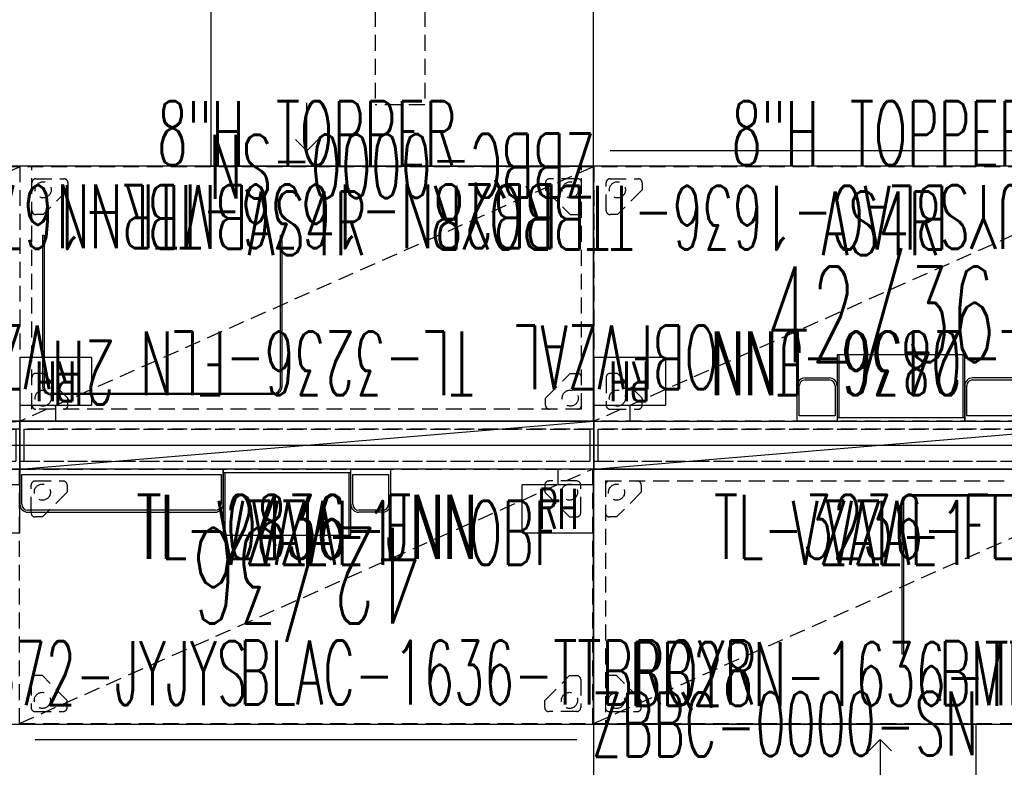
# Model space of a CAD drawing. Header units: inches. Extents: x 11 to 683, y -98 to 54.
# Tile 3 of 256: x 64 to 125, y -42 to 5. Entities that reach past the tile are written whole.
import ezdxf
from ezdxf.enums import TextEntityAlignment as Align

# ---------------------------------------------------------------- set-up
doc = ezdxf.new("R2010")
doc.units = ezdxf.units.IN
doc.header["$MEASUREMENT"] = 0
doc.header["$PDMODE"] = 1
doc.header["$PDSIZE"] = 1
doc.linetypes.add('DASHED', pattern=[0.8, 0.5, -0.3])
doc.linetypes.add('DASHEDX2', pattern=[1.5, 1, -0.5])
for name, color, linetype in [('A-FURN-HAWORTH-ATT', 7, 'Continuous'), ('A-FURN-P-COMP', 86, 'Continuous'), ('A-FURN-P-FILE-TEXT', 20, 'Continuous'), ('A-FURN-P-FREE', 3, 'Continuous'), ('A-FURN-P-FREE-STORAGE', 6, 'Continuous'), ('A-FURN-P-FREE-STORAGE-TEXT1', 6, 'Continuous'), ('A-FURN-P-FREE-STORAGE-TEXT4', 6, 'Continuous'), ('A-FURN-P-FREE-TEXT', 3, 'Continuous'), ('A-FURN-P-PATTERNS-WORKSURFACE', 1, 'Continuous'), ('A-FURN-P-PATTERNS-WORKSURFACE-TEXT2', 1, 'Continuous'), ('A-FURN-P-PNLS', 5, 'Continuous'), ('A-FURN-P-PNLS-ACCESS', 4, 'Continuous'), ('A-FURN-P-PNLS-CON', 104, 'Continuous'), ('A-FURN-P-PNLS-CON-TEXT2', 104, 'Continuous'), ('A-FURN-P-PNLS-TEXT2', 5, 'Continuous'), ('A-FURN-P-PNLS-TEXT3', 4, 'Continuous'), ('A-FURN-P-PNLS-TEXT4', 4, 'Continuous'), ('A-FURN-P-PNLS-TOPPER', 3, 'Continuous'), ('A-FURN-P-TEXT_UTEXT', 7, 'Continuous'), ('A-FURN-P-WKSF-SUPPORT', 1, 'Continuous'), ('A-FURN-P-WKSF-SUPPORT-TEXT', 202, 'Continuous'), ('A-FURN-P-WKSF-SUPPORT-TEXT2', 202, 'Continuous'), ('PSATTR', 7, 'Continuous')]:
    doc.layers.add(name, color=color, linetype=linetype)
doc.styles.add('0', font='TXT.SHX')
doc.styles.add('CAD_FNT', font='TXT.SHX', dxfattribs={"height": 1})
doc.styles.add('PMSymText', font='txt.shx', dxfattribs={"width": 0.65})
doc.styles.get("Standard").update_dxf_attribs({"font": 'simplex.shx'})

# ---------------------------------------------------------------- blocks, each defined once
blk = doc.blocks.new('VZFF1-XX36-BB-2D')
at = {"layer": 'A-FURN-P-PNLS'}
for p, q in [((0, 0), (0, 3)), ((0, 3), (36, 3)), ((36, 0), (36, 3)), ((0, 0), (36, 0))]:
    blk.add_line(p, q, dxfattribs=at)
for p in [(0, 3), (36, 3), (0, 0), (36, 0)]:
    blk.add_point(p, dxfattribs=at)
at = {"layer": 'A-FURN-P-PNLS-ACCESS'}
for p, q in [((4.496, 7), (-0.004, 7)), ((-0.004, 7), (-0.004, 4)), ((4.496, 7), (4.496, 4)), ((-0.004, 4), (4.496, 4)), ((2.246, 4), (2.246, 3)), ((33.754, -1), (33.754, 0)), ((31.504, -4), (31.504, -1)), ((36.004, -1), (31.504, -1)), ((36.004, -4), (36.004, -1)), ((31.504, -4), (36.004, -4))]:
    blk.add_line(p, q, dxfattribs=at)
at = {"layer": 'A-FURN-P-PNLS-TEXT2', "style": 'CAD_FNT', "width": 0.55, "flags": 8}
blk.add_attdef('ITEXT2', text='', height=6, dxfattribs=at).set_placement((18, 9.699), align=Align.MIDDLE_CENTER)
at = {"layer": 'A-FURN-P-PNLS-TEXT3', "style": 'CAD_FNT', "width": 0.55, "flags": 8}
blk.add_attdef('ITEXT3', text='', height=2.5, dxfattribs=at).set_placement((33.754, -2.5), align=Align.MIDDLE_CENTER)
at = {"layer": 'A-FURN-P-PNLS-TEXT4', "style": 'CAD_FNT', "width": 0.55, "flags": 8}
blk.add_attdef('ITEXT4', text='', height=2.5, rotation=180, dxfattribs=at).set_placement((2.246, 5.5), align=Align.MIDDLE_CENTER)
at = {"layer": 'A-FURN-P-TEXT_UTEXT', "style": 'PMSymText', "width": 0.65, "flags": 8}
for tag, p in [('PSUT1', (17.702, -10)), ('PSUT3', (17.702, -22))]:
    blk.add_attdef(tag, text='', height=4, dxfattribs=at).set_placement(p, align=Align.CENTER)
at = {"layer": 'A-FURN-P-TEXT_UTEXT', "style": 'PMSymText', "width": 0.65}
blk.add_attdef('PSUT2', text='', height=4, dxfattribs=at).set_placement((17.702, -16), align=Align.CENTER)
at = {"layer": 'PSATTR', "flags": 1}
for tag in ['PSON', 'PSMC', 'PSDH', 'PSPN', 'PSQT', 'PSEC', 'PST5', 'PST4', 'PST3', 'PST2', 'PST1']:
    blk.add_attdef(tag, text='', height=1, dxfattribs=at).set_placement((0, 0), align=Align.TOP_CENTER)
blk = doc.blocks.new('VZTI-XX36-LN-2D')
at = {"layer": 'A-FURN-P-PNLS', "linetype": 'DASHEDX2'}
blk.add_line((0, 0.5), (36, 0.5), dxfattribs=at)
at = {"layer": 'A-FURN-P-PNLS'}
for p in [(0, 0), (36, 0), (8.95, 0)]:
    blk.add_point(p, dxfattribs=at)
at = {"layer": 'A-FURN-P-PNLS-TEXT2', "style": 'CAD_FNT', "width": 0.55, "flags": 8}
blk.add_attdef('ITEXT2', text='', height=4, dxfattribs=at).set_placement((18, -1.625), align=Align.TOP_CENTER)
at = {"layer": 'A-FURN-P-TEXT_UTEXT', "style": 'PMSymText', "width": 0.65, "flags": 8}
for tag, p in [('PSUT1', (16.992, -11.626)), ('PSUT3', (16.992, -23.626))]:
    blk.add_attdef(tag, text='', height=4, dxfattribs=at).set_placement(p, align=Align.CENTER)
at = {"layer": 'A-FURN-P-TEXT_UTEXT', "style": 'PMSymText', "width": 0.65}
blk.add_attdef('PSUT2', text='', height=4, dxfattribs=at).set_placement((16.992, -17.626), align=Align.CENTER)
at = {"layer": 'PSATTR', "flags": 1}
for tag in ['PSON', 'PSMC', 'PSDH', 'PSPN', 'PSQT', 'PSEC', 'PST5', 'PST4', 'PST3', 'PST2', 'PST1']:
    blk.add_attdef(tag, text='', height=1, dxfattribs=at).set_placement((0, 0), align=Align.TOP_CENTER)
blk = doc.blocks.new('VZTI-XX36-NN-2D')
at = {"layer": 'A-FURN-P-PNLS', "linetype": 'DASHEDX2'}
blk.add_line((0, 0.5), (36, 0.5), dxfattribs=at)
at = {"layer": 'A-FURN-P-PNLS'}
for p in [(0, 0), (36, 0)]:
    blk.add_point(p, dxfattribs=at)
at = {"layer": 'A-FURN-P-PNLS-TEXT2', "style": 'CAD_FNT', "width": 0.55, "flags": 8}
blk.add_attdef('ITEXT2', text='', height=4, dxfattribs=at).set_placement((18, -1.625), align=Align.TOP_CENTER)
at = {"layer": 'A-FURN-P-TEXT_UTEXT', "style": 'PMSymText', "width": 0.65, "flags": 8}
for tag, p in [('PSUT1', (16.991, -11.626)), ('PSUT3', (16.991, -23.626))]:
    blk.add_attdef(tag, text='', height=4, dxfattribs=at).set_placement(p, align=Align.CENTER)
at = {"layer": 'A-FURN-P-TEXT_UTEXT', "style": 'PMSymText', "width": 0.65}
blk.add_attdef('PSUT2', text='', height=4, dxfattribs=at).set_placement((16.991, -17.626), align=Align.CENTER)
at = {"layer": 'PSATTR', "flags": 1}
for tag in ['PSON', 'PSMC', 'PSDH', 'PSPN', 'PSQT', 'PSEC', 'PST5', 'PST4', 'PST3', 'PST2', 'PST1']:
    blk.add_attdef(tag, text='', height=1, dxfattribs=at).set_placement((0, 0), align=Align.TOP_CENTER)
blk = doc.blocks.new('VZAL-XXXX-2D')
at = {"layer": 'A-FURN-P-PNLS-CON'}
blk.add_point((0, 0), dxfattribs=at)
at = {"layer": 'A-FURN-P-PNLS-CON-TEXT2', "linetype": 'Continuous', "style": 'CAD_FNT', "width": 0.55, "flags": 8}
blk.add_attdef('ITEXT2', text='', height=4, dxfattribs=at).set_placement((0, -2), align=Align.TOP_CENTER)
at = {"layer": 'A-FURN-P-TEXT_UTEXT', "style": 'PMSymText', "width": 0.65, "flags": 8}
for tag, p in [('PSUT1', (0.001, -12)), ('PSUT3', (0.001, -24))]:
    blk.add_attdef(tag, text='', height=4, dxfattribs=at).set_placement(p, align=Align.CENTER)
at = {"layer": 'A-FURN-P-TEXT_UTEXT', "style": 'PMSymText', "width": 0.65}
blk.add_attdef('PSUT2', text='', height=4, dxfattribs=at).set_placement((0.001, -18), align=Align.CENTER)
at = {"layer": 'PSATTR', "flags": 1}
for tag in ['PSON', 'PSMC', 'PSDH', 'PSPN', 'PSQT', 'PSEC', 'PST5', 'PST4', 'PST3', 'PST2', 'PST1']:
    blk.add_attdef(tag, text='', height=1, dxfattribs=at).set_placement((0, 0), align=Align.TOP_CENTER)
blk = doc.blocks.new('VZAL-0036-2D')
at = {"layer": 'A-FURN-P-PNLS-CON', "linetype": 'DASHEDX2'}
for p, q in [((0.25, 2.5), (35.75, 2.5)), ((0.25, 2.5), (0.25, 0.5)), ((35.75, 2.5), (35.75, 0.5)), ((0.25, 0.5), (35.75, 0.5))]:
    blk.add_line(p, q, dxfattribs=at)
at = {"layer": 'A-FURN-P-PNLS-CON'}
for p in [(0, 3), (36, 3), (0, 0), (36, 0)]:
    blk.add_point(p, dxfattribs=at)
at = {"layer": 'A-FURN-P-PNLS-CON-TEXT2', "linetype": 'Continuous', "style": 'CAD_FNT', "width": 0.55, "flags": 8}
blk.add_attdef('ITEXT2', text='', height=4, dxfattribs=at).set_placement((18, -2), align=Align.TOP_CENTER)
at = {"layer": 'A-FURN-P-TEXT_UTEXT', "style": 'PMSymText', "width": 0.65, "flags": 8}
for tag, p in [('PSUT1', (16.991, -12)), ('PSUT3', (16.991, -24))]:
    blk.add_attdef(tag, text='', height=4, dxfattribs=at).set_placement(p, align=Align.CENTER)
at = {"layer": 'A-FURN-P-TEXT_UTEXT', "style": 'PMSymText', "width": 0.65}
blk.add_attdef('PSUT2', text='', height=4, dxfattribs=at).set_placement((16.991, -18), align=Align.CENTER)
at = {"layer": 'PSATTR', "flags": 1}
for tag in ['PSON', 'PSMC', 'PSDH', 'PSPN', 'PSQT', 'PSEC', 'PST5', 'PST4', 'PST3', 'PST2', 'PST1']:
    blk.add_attdef(tag, text='', height=1, dxfattribs=at).set_placement((0, 0), align=Align.TOP_CENTER)
blk = doc.blocks.new('VZAL-0036-1-2D')
at = {"layer": 'A-FURN-P-PNLS-CON', "linetype": 'DASHEDX2'}
for p, q in [((0.25, 1.5), (0.25, 0.5)), ((35.75, 1.5), (35.75, 0.5)), ((0.25, 0.5), (35.75, 0.5))]:
    blk.add_line(p, q, dxfattribs=at)
at = {"layer": 'A-FURN-P-PNLS-CON'}
for p in [(0, 0), (36, 0)]:
    blk.add_point(p, dxfattribs=at)
at = {"layer": 'A-FURN-P-PNLS-CON-TEXT2', "linetype": 'Continuous', "style": 'CAD_FNT', "width": 0.55, "flags": 8}
blk.add_attdef('ITEXT2', text='', height=4, dxfattribs=at).set_placement((18, -2), align=Align.TOP_CENTER)
at = {"layer": 'A-FURN-P-TEXT_UTEXT', "style": 'PMSymText', "width": 0.65, "flags": 8}
for tag, p in [('PSUT1', (16.991, -12)), ('PSUT3', (16.991, -24))]:
    blk.add_attdef(tag, text='', height=4, dxfattribs=at).set_placement(p, align=Align.CENTER)
at = {"layer": 'A-FURN-P-TEXT_UTEXT', "style": 'PMSymText', "width": 0.65}
blk.add_attdef('PSUT2', text='', height=4, dxfattribs=at).set_placement((16.991, -18), align=Align.CENTER)
at = {"layer": 'PSATTR', "flags": 1}
for tag in ['PSON', 'PSMC', 'PSDH', 'PSPN', 'PSQT', 'PSEC', 'PST5', 'PST4', 'PST3', 'PST2', 'PST1']:
    blk.add_attdef(tag, text='', height=1, dxfattribs=at).set_placement((0, 0), align=Align.TOP_CENTER)
blk = doc.blocks.new('VZGK-XX36-2D')
at = {"layer": 'A-FURN-P-PNLS'}
blk.add_line((0, 0), (36, 3), dxfattribs=at)
for p in [(0, 3), (36, 3), (0, 0), (0, 0), (36, 0)]:
    blk.add_point(p, dxfattribs=at)
at = {"layer": 'A-FURN-P-PNLS-TOPPER'}
blk.add_line((0, 1.5), (36, 1.5), dxfattribs=at)
at = {"layer": 'A-FURN-P-PNLS-TEXT2', "linetype": 'Continuous', "style": 'CAD_FNT', "width": 0.55, "flags": 8}
for tag, p in [('ITEXT2', (18, 21.065)), ('ITEXT3', (18, 15.41))]:
    blk.add_attdef(tag, text='', height=4, dxfattribs=at).set_placement(p, align=Align.MIDDLE_CENTER)
at = {"layer": 'A-FURN-P-TEXT_UTEXT', "style": 'PMSymText', "width": 0.65, "flags": 8}
for tag, p in [('PSUT1', (16.99, -7.296)), ('PSUT3', (16.99, -19.296))]:
    blk.add_attdef(tag, text='', height=4, dxfattribs=at).set_placement(p, align=Align.CENTER)
at = {"layer": 'A-FURN-P-TEXT_UTEXT', "style": 'PMSymText', "width": 0.65}
blk.add_attdef('PSUT2', text='', height=4, dxfattribs=at).set_placement((16.99, -13.296), align=Align.CENTER)
at = {"layer": 'PSATTR', "flags": 1}
for tag in ['PSON', 'PSMC', 'PSDH', 'PSPN', 'PSQT', 'PSEC', 'PST5', 'PST4', 'PST3', 'PST2', 'PST1']:
    blk.add_attdef(tag, text='', height=1, dxfattribs=at).set_placement((0, 0), align=Align.TOP_CENTER)
blk = doc.blocks.new('BLAX-1636-TTBXXXX-WITH-GLIDES-2D')
at = {"layer": 'A-FURN-P-FREE-STORAGE', "linetype": 'DASHEDX2'}
for p, q in [((0, 0), (0, -15.96)), ((0, -15.96), (35.96, 0)), ((0, 0), (35.96, 0)), ((35.96, 0), (35.96, -15.96)), ((0.75, -2.75), (0.75, -1.002)), ((1.002, -0.75), (2.75, -0.75)), ((3.002, -1.002), (3.002, -1.451)), ((32.958, -1.002), (32.958, -1.451)), ((34.958, -0.75), (33.21, -0.75)), ((35.21, -2.75), (35.21, -1.002)), ((3.002, -1.451), (1.451, -3.002)), ((32.958, -1.451), (34.509, -3.002)), ((1.451, -3.002), (1.002, -3.002)), ((34.509, -3.002), (34.958, -3.002)), ((1.451, -12.958), (1.002, -12.958)), ((3.002, -14.509), (1.451, -12.958)), ((32.958, -14.509), (34.509, -12.958)), ((34.509, -12.958), (34.958, -12.958)), ((0.75, -13.21), (0.75, -14.958)), ((35.21, -13.21), (35.21, -14.958)), ((3.002, -14.958), (3.002, -14.509)), ((32.958, -14.958), (32.958, -14.509)), ((1.002, -15.21), (2.75, -15.21)), ((34.958, -15.21), (33.21, -15.21)), ((0, -15.96), (35.96, -15.96))]:
    blk.add_line(p, q, dxfattribs=at)
at = {"layer": 'A-FURN-P-FREE-STORAGE', "linetype": 'Continuous'}
blk.add_line((1, -16.96), (34.96, -16.96), dxfattribs=at)
at = {"layer": 'A-FURN-P-FREE-STORAGE', "linetype": 'DASHEDX2'}
for centre in [(1.451, -1.451), (34.509, -1.451), (1.451, -14.509), (34.509, -14.509)]:
    blk.add_circle(centre, 0.505, dxfattribs=at)
for centre, start, end in [((1.002, -1.002), 90, 180), ((2.75, -1.002), 0, 90), ((33.21, -1.002), 90, 180), ((34.958, -1.002), 360, 90), ((1.002, -2.75), 180, 270), ((34.958, -2.75), 270, 0), ((1.002, -13.21), 90, 180), ((34.958, -13.21), 360, 90), ((1.002, -14.958), 180, 270), ((2.75, -14.958), 270, 360), ((33.21, -14.958), 180, 270), ((34.958, -14.958), 270, 0)]:
    blk.add_arc(centre, 0.252, start, end, dxfattribs=at)
at = {"layer": 'A-FURN-P-FREE-STORAGE'}
for p in [(0, 0), (35.96, 0), (0, -15.96), (35.96, -15.96)]:
    blk.add_point(p, dxfattribs=at)
at = {"layer": 'A-FURN-P-FREE-STORAGE-TEXT1', "linetype": 'DASHED', "style": 'CAD_FNT', "width": 0.55, "flags": 8}
blk.add_attdef('ITEXT', text='', height=4, dxfattribs=at).set_placement((30, -15.96), align=Align.BOTTOM_CENTER)
at = {"layer": 'A-FURN-P-FREE-STORAGE-TEXT4', "style": '0', "width": 0.55, "flags": 8}
blk.add_attdef('ITEXT4', text='', height=4, dxfattribs=at).set_placement((33.96, -2), align=Align.TOP_RIGHT)
at = {"layer": 'A-FURN-P-TEXT_UTEXT', "style": 'PMSymText', "width": 0.65, "flags": 8}
for tag, p in [('PSUT1', (16.971, -22.963)), ('PSUT3', (16.971, -34.963))]:
    blk.add_attdef(tag, text='', height=4, dxfattribs=at).set_placement(p, align=Align.CENTER)
at = {"layer": 'A-FURN-P-TEXT_UTEXT', "style": 'PMSymText', "width": 0.65}
blk.add_attdef('PSUT2', text='', height=4, dxfattribs=at).set_placement((16.971, -28.963), align=Align.CENTER)
at = {"layer": 'PSATTR', "flags": 1}
for tag in ['PSON', 'PSMC', 'PSDH', 'PSPN', 'PSQT', 'PSEC', 'PST5', 'PST4', 'PST3', 'PST2', 'PST1']:
    blk.add_attdef(tag, text='', height=1, dxfattribs=at).set_placement((0, 0), align=Align.TOP_CENTER)
blk = doc.blocks.new('BMAL-1672-YYYYS-2D')
at = {"layer": 'A-FURN-P-FREE'}
for p, q in [((71.97, 0), (0, 0)), ((0, 0), (0, -16)), ((71.97, -16), (71.97, 0)), ((0, -16), (71.97, -16))]:
    blk.add_line(p, q, dxfattribs=at)
for p in [(0, 0), (71.97, 0), (0, -16), (71.97, -16)]:
    blk.add_point(p, dxfattribs=at)
at = {"layer": 'A-FURN-P-FREE-TEXT', "style": '0', "width": 0.55, "flags": 8}
blk.add_attdef('ITEXT', text='', height=4, dxfattribs=at).set_placement((35.97, -16), align=Align.BOTTOM_CENTER)
at = {"layer": 'PSATTR', "flags": 1}
for tag in ['PSON', 'PSMC', 'PSDH', 'PSPN', 'PSQT', 'PSEC', 'PST5', 'PST4', 'PST3', 'PST2', 'PST1']:
    blk.add_attdef(tag, text='', height=1, dxfattribs=at).set_placement((0, 0), align=Align.TOP_CENTER)
blk = doc.blocks.new('BB28N-1636-TTXNX-WITH-GLIDES-2D')
at = {"layer": 'A-FURN-P-FREE-STORAGE', "linetype": 'DASHEDX2'}
for p, q in [((0, 0), (0, -15.96)), ((0, -15.96), (35.96, 0)), ((0, 0), (35.96, 0)), ((35.96, 0), (35.96, -15.96)), ((0.75, -0.75), (0.75, -15.96)), ((0.75, -0.75), (35.21, -0.75)), ((3.002, -1.002), (3.002, -1.451)), ((32.958, -1.002), (32.958, -1.451)), ((35.21, -0.75), (35.21, -15.96)), ((3.002, -1.451), (1.451, -3.002)), ((32.958, -1.451), (34.509, -3.002)), ((1.451, -3.002), (1.002, -3.002)), ((34.509, -3.002), (34.958, -3.002)), ((1.451, -12.958), (1.002, -12.958)), ((3.002, -14.509), (1.451, -12.958)), ((32.958, -14.509), (34.509, -12.958)), ((34.509, -12.958), (34.958, -12.958)), ((3.002, -14.958), (3.002, -14.509)), ((32.958, -14.958), (32.958, -14.509)), ((1.002, -15.21), (2.75, -15.21)), ((34.958, -15.21), (33.21, -15.21)), ((0, -15.96), (35.96, -15.96))]:
    blk.add_line(p, q, dxfattribs=at)
at = {"layer": 'A-FURN-P-FREE-STORAGE'}
for q in [(17.273, -17.667), (17.98, -19.96), (18.687, -17.667)]:
    blk.add_line((17.98, -16.96), q, dxfattribs=at)
at = {"layer": 'A-FURN-P-FREE-STORAGE', "linetype": 'DASHEDX2'}
for centre in [(1.451, -1.451), (34.509, -1.451), (1.451, -14.509), (34.509, -14.509)]:
    blk.add_circle(centre, 0.505, dxfattribs=at)
for centre, start, end in [((1.002, -1.002), 90, 180), ((2.75, -1.002), 0, 90), ((33.21, -1.002), 90, 180), ((34.958, -1.002), 360, 90), ((1.002, -2.75), 180, 270), ((34.958, -2.75), 270, 0), ((1.002, -13.21), 90, 180), ((34.958, -13.21), 360, 90), ((1.002, -14.958), 180, 270), ((2.75, -14.958), 270, 360), ((33.21, -14.958), 180, 270), ((34.958, -14.958), 270, 0)]:
    blk.add_arc(centre, 0.252, start, end, dxfattribs=at)
at = {"layer": 'A-FURN-P-FREE-STORAGE'}
for p in [(0, 0), (35.96, 0), (0, -15.96), (35.96, -15.96)]:
    blk.add_point(p, dxfattribs=at)
at = {"layer": 'A-FURN-P-FREE-STORAGE-TEXT1', "linetype": 'DASHED', "style": 'CAD_FNT', "width": 0.55, "flags": 8}
blk.add_attdef('ITEXT', text='', height=4, dxfattribs=at).set_placement((17.98, -16.05), align=Align.BOTTOM_CENTER)
at = {"layer": 'A-FURN-P-FREE-STORAGE-TEXT4', "style": '0', "width": 0.55, "flags": 8}
blk.add_attdef('ITEXT4', text='', height=4, dxfattribs=at).set_placement((33.96, -1.04), align=Align.TOP_RIGHT)
at = {"layer": 'A-FURN-P-TEXT_UTEXT', "style": 'PMSymText', "width": 0.65, "flags": 8}
for tag, p in [('PSUT1', (16.972, -25.963)), ('PSUT3', (16.972, -37.963))]:
    blk.add_attdef(tag, text='', height=4, dxfattribs=at).set_placement(p, align=Align.CENTER)
at = {"layer": 'A-FURN-P-TEXT_UTEXT', "style": 'PMSymText', "width": 0.65}
blk.add_attdef('PSUT2', text='', height=4, dxfattribs=at).set_placement((16.972, -31.963), align=Align.CENTER)
at = {"layer": 'PSATTR', "flags": 1}
for tag in ['PSON', 'PSMC', 'PSDH', 'PSPN', 'PSQT', 'PSEC', 'PST5', 'PST4', 'PST3', 'PST2', 'PST1']:
    blk.add_attdef(tag, text='', height=1, dxfattribs=at).set_placement((0, 0), align=Align.TOP_CENTER)
blk = doc.blocks.new('WURV-2454-JSC-2D')
at = {"layer": 'A-FURN-P-PATTERNS-WORKSURFACE'}
for p, q in [((0, 0), (0, -54)), ((24, 0), (0, 0)), ((24, -54), (24, 0)), ((0, -54), (24, -54))]:
    blk.add_line(p, q, dxfattribs=at)
for p in [(0, 0), (24, 0), (0, -54), (24, -54)]:
    blk.add_point(p, dxfattribs=at)
at = {"layer": 'A-FURN-P-PATTERNS-WORKSURFACE-TEXT2', "style": 'CAD_FNT', "width": 0.55, "flags": 8}
blk.add_attdef('ITEXT2', text='', height=6, rotation=90, dxfattribs=at).set_placement((12, -27), align=Align.MIDDLE_CENTER)
at = {"layer": 'A-FURN-P-TEXT_UTEXT', "style": 'PMSymText', "width": 0.65, "flags": 8}
for tag, p in [('PSUT1', (10.991, -60.001)), ('PSUT3', (10.991, -72.001))]:
    blk.add_attdef(tag, text='', height=4, dxfattribs=at).set_placement(p, align=Align.CENTER)
at = {"layer": 'A-FURN-P-TEXT_UTEXT', "style": 'PMSymText', "width": 0.65}
blk.add_attdef('PSUT2', text='', height=4, dxfattribs=at).set_placement((10.991, -66.001), align=Align.CENTER)
at = {"layer": 'PSATTR', "flags": 1}
for tag in ['PSON', 'PSMC', 'PSDH', 'PSPN', 'PSQT', 'PSEC', 'PST5', 'PST4', 'PST3', 'PST2', 'PST1']:
    blk.add_attdef(tag, text='', height=1, dxfattribs=at).set_placement((0, 0), align=Align.TOP_CENTER)
blk = doc.blocks.new('JXXX-XX-2D')
at = {"layer": 'A-FURN-P-FILE-TEXT', "style": '0', "width": 0.55, "flags": 8}
blk.add_attdef('ITEXT', text='', height=4, dxfattribs=at).set_placement((0, 0), align=Align.MIDDLE)
at = {"layer": 'PSATTR', "flags": 1}
for tag in ['PSON', 'PSMC', 'PSDH', 'PSPN', 'PSQT', 'PSEC', 'PST5', 'PST4', 'PST3', 'PST2', 'PST1']:
    blk.add_attdef(tag, text='', height=1, dxfattribs=at).set_placement((0, 0), align=Align.TOP_CENTER)
blk = doc.blocks.new('WUAR-4800-PHS-2D')
at = {"layer": 'A-FURN-P-WKSF-SUPPORT', "linetype": 'DASHEDX2'}
for p, q in [((0.81, -4), (47.19, -4)), ((0.81, -4), (0.81, -7.11)), ((47.19, -4), (47.19, -7.11)), ((0.81, -7.11), (47.19, -7.11))]:
    blk.add_line(p, q, dxfattribs=at)
at = {"layer": 'A-FURN-P-WKSF-SUPPORT'}
blk.add_point((0, 0), dxfattribs=at)
at = {"layer": 'A-FURN-P-TEXT_UTEXT', "style": 'PMSymText', "width": 0.65, "flags": 8}
for tag, p in [('PSUT1', (22.585, -17.61)), ('PSUT3', (22.585, -29.61))]:
    blk.add_attdef(tag, text='', height=4, dxfattribs=at).set_placement(p, align=Align.CENTER)
at = {"layer": 'A-FURN-P-TEXT_UTEXT', "style": 'PMSymText', "width": 0.65}
blk.add_attdef('PSUT2', text='', height=4, dxfattribs=at).set_placement((22.585, -23.61), align=Align.CENTER)
at = {"layer": 'A-FURN-P-WKSF-SUPPORT-TEXT', "style": '0', "width": 0.55, "flags": 8}
blk.add_attdef('ITEXT', text='', height=4, rotation=0, dxfattribs=at).set_placement((23.5, -7.61), align=Align.TOP_CENTER)
at = {"layer": 'A-FURN-P-WKSF-SUPPORT-TEXT2', "style": '0', "width": 0.55, "flags": 8}
blk.add_attdef('ITEXT2', text='', height=4, rotation=0, dxfattribs=at).set_placement((23.5, -7.61), align=Align.TOP_CENTER)
at = {"layer": 'PSATTR', "flags": 1}
for tag in ['PSON', 'PSMC', 'PSDH', 'PSPN', 'PSQT', 'PSEC', 'PST5', 'PST4', 'PST3', 'PST2', 'PST1']:
    blk.add_attdef(tag, text='', height=1, dxfattribs=at).set_placement((0, 0), align=Align.TOP_CENTER)
blk = doc.blocks.new('KUCU-XX15-2D')
at = {"layer": 'A-FURN-P-COMP'}
for p, q in [((0.49, 0), (14.51, 0)), ((0, -10), (0, -0.49)), ((0.09, -0.49), (0.09, -10)), ((14.51, -0.09), (0.49, -0.09)), ((14.91, -10), (14.91, -0.49)), ((15, -0.49), (15, -10)), ((0.09, -10), (0, -10)), ((15, -10), (14.91, -10))]:
    blk.add_line(p, q, dxfattribs=at)
for centre, radius, start, end in [((0.49, -0.49), 0.49, 90, 180), ((14.51, -0.49), 0.49, 0, 90), ((0.49, -0.49), 0.4, 90, 180), ((14.51, -0.49), 0.4, 0, 90)]:
    blk.add_arc(centre, radius, start, end, dxfattribs=at)
for p in [(0, 0), (15, 0)]:
    blk.add_point(p, dxfattribs=at)
at = {"layer": 'A-FURN-P-TEXT_UTEXT', "style": 'PMSymText', "width": 0.65, "flags": 8}
for tag, p in [('PSUT1', (7.141, -16.001)), ('PSUT3', (7.141, -28.001))]:
    blk.add_attdef(tag, text='', height=4, dxfattribs=at).set_placement(p, align=Align.CENTER)
at = {"layer": 'A-FURN-P-TEXT_UTEXT', "style": 'PMSymText', "width": 0.65}
blk.add_attdef('PSUT2', text='', height=4, dxfattribs=at).set_placement((7.141, -22.001), align=Align.CENTER)
at = {"layer": 'PSATTR', "flags": 1}
for tag in ['PSON', 'PSMC', 'PSDH', 'PSPN', 'PSQT', 'PSEC', 'PST5', 'PST4', 'PST3', 'PST2', 'PST1']:
    blk.add_attdef(tag, text='', height=1, dxfattribs=at).set_placement((0, 0), align=Align.TOP_CENTER)
blk = doc.blocks.new('KUHS-0000-H-2D')
at = {"layer": 'A-FURN-P-COMP'}
for p, q in [((0, 0.214), (0, -0.339)), ((12.75, -0.339), (12.75, 0.214)), ((0, -0.339), (0, -2)), ((0.125, -0.339), (0.125, -0.125)), ((0.125, -0.125), (12.625, -0.125)), ((0.125, -2), (0.125, -0.339)), ((12.625, -0.125), (12.625, -0.339)), ((12.625, -0.339), (12.625, -2)), ((12.75, -2), (12.75, -0.339)), ((12.25, -2.375), (0.5, -2.375)), ((0.5, -2.5), (12.25, -2.5))]:
    blk.add_line(p, q, dxfattribs=at)
for centre, radius, start, end in [((0.5, -2), 0.5, 180.00001, 270), ((0.5, -2), 0.375, 180.00001, 270), ((12.25, -2), 0.5, 270, 0), ((12.25, -2), 0.375, 270, 0)]:
    blk.add_arc(centre, radius, start, end, dxfattribs=at)
for p in [(0, 0), (12.75, 0)]:
    blk.add_point(p, dxfattribs=at)
at = {"layer": 'A-FURN-HAWORTH-ATT', "flags": 1}
for tag, p in [('HAWMC', (0, 0)), ('HAWPN', (0, -0.156)), ('HAWSN', (0, -0.312))]:
    blk.add_attdef(tag, text='', height=0.1, dxfattribs=at).set_placement(p, align=Align.TOP_CENTER)
at = {"layer": 'PSATTR', "flags": 1}
for tag in ['PSON', 'PSMC', 'PSDH', 'PSPN', 'PSQT', 'PSEC', 'PST5', 'PST4', 'PST3', 'PST2', 'PST1']:
    blk.add_attdef(tag, text='', height=1, dxfattribs=at).set_placement((0, 0), align=Align.TOP_CENTER)
blk = doc.blocks.new('KUSH-0408-H-2D')
at = {"layer": 'A-FURN-P-COMP'}
for p, q in [((8, 0.214), (0, 0.214)), ((0, 0.214), (0, -3.938)), ((0, 0), (8, 0)), ((0.125, -3.938), (0.125, 0)), ((7.875, 0), (7.875, -3.938)), ((8, -3.938), (8, 0.214)), ((0, -3.938), (8, -3.938))]:
    blk.add_line(p, q, dxfattribs=at)
for p in [(0, 0), (8, 0)]:
    blk.add_point(p, dxfattribs=at)
at = {"layer": 'A-FURN-HAWORTH-ATT', "flags": 1}
for tag, p in [('HAWMC', (0, 0)), ('HAWPN', (0, -0.156)), ('HAWSN', (0, -0.312))]:
    blk.add_attdef(tag, text='', height=0.1, dxfattribs=at).set_placement(p, align=Align.TOP_CENTER)
at = {"layer": 'PSATTR', "flags": 1}
for tag in ['PSON', 'PSMC', 'PSDH', 'PSPN', 'PSQT', 'PSEC', 'PST5', 'PST4', 'PST3', 'PST2', 'PST1']:
    blk.add_attdef(tag, text='', height=1, dxfattribs=at).set_placement((0, 0), align=Align.TOP_CENTER)
blk = doc.blocks.new('KUTC-0000-H-2D')
at = {"layer": 'A-FURN-P-COMP'}
for p, q in [((0, 0.214), (2.5, 0.214)), ((0, -2), (0, 0.214)), ((2.5, 0.214), (2.5, -2)), ((0.125, -0.125), (2.375, -0.125)), ((0.125, -2), (0.125, -0.125)), ((2.375, -0.125), (2.375, -2)), ((2, -2.375), (0.5, -2.375)), ((2, -2.5), (0.5, -2.5))]:
    blk.add_line(p, q, dxfattribs=at)
for centre, radius, start, end in [((0.5, -2), 0.5, 180.00001, 270), ((0.5, -2), 0.375, 180.00001, 270), ((2, -2), 0.5, 270, 0), ((2, -2), 0.375, 270, 0)]:
    blk.add_arc(centre, radius, start, end, dxfattribs=at)
for p in [(0, 0), (2.5, 0)]:
    blk.add_point(p, dxfattribs=at)
at = {"layer": 'A-FURN-HAWORTH-ATT', "flags": 1}
for tag, p in [('HAWMC', (0, 0)), ('HAWPN', (0, -0.156)), ('HAWSN', (0, -0.312))]:
    blk.add_attdef(tag, text='', height=0.1, dxfattribs=at).set_placement(p, align=Align.TOP_CENTER)
at = {"layer": 'PSATTR', "flags": 1}
for tag in ['PSON', 'PSMC', 'PSDH', 'PSPN', 'PSQT', 'PSEC', 'PST5', 'PST4', 'PST3', 'PST2', 'PST1']:
    blk.add_attdef(tag, text='', height=1, dxfattribs=at).set_placement((0, 0), align=Align.TOP_CENTER)

msp = doc.modelspace()

# ---------------------------------------------------------------- block references
ref = msp.add_blockref('WURV-2454-JSC-2D', (99.653, -4.327), dxfattribs=dict(rotation=180))
ref.add_attrib('ITEXT2', 'RV-2454', dxfattribs={"layer": 'A-FURN-P-PATTERNS-WORKSURFACE-TEXT2', "height": 6, "rotation": 270, "style": 'CAD_FNT', "width": 0.55}).set_placement((87.653, 22.673), align=Align.MIDDLE_CENTER)
ref = msp.add_blockref('WUAR-4800-PHS-2D', (93.073, 46.712), dxfattribs=dict(rotation=270))
ref.add_attrib('ITEXT2', 'WUAR-48', dxfattribs={"layer": 'A-FURN-P-WKSF-SUPPORT-TEXT2', "height": 4, "rotation": 270, "style": '0', "width": 0.55}).set_placement((85.463, 23.212), align=Align.TOP_CENTER)
ref.add_attrib('ITEXT', 'WUAR-4800-PHS', dxfattribs={"layer": 'A-FURN-P-WKSF-SUPPORT-TEXT', "height": 4, "rotation": 270, "style": '0', "width": 0.55}).set_placement((85.463, 23.212), align=Align.TOP_CENTER)
ref = msp.add_blockref('VZGK-XX36-2D', (27.683, -23.327))
ref.add_attrib('ITEXT2', '8"H TOPPER', dxfattribs={"layer": 'A-FURN-P-PNLS-TEXT2', "linetype": 'Continuous', "height": 4, "style": 'CAD_FNT', "width": 0.55}).set_placement((45.683, -2.262), align=Align.MIDDLE_CENTER)
ref.add_attrib('ITEXT3', 'AS4R', dxfattribs={"layer": 'A-FURN-P-PNLS-TEXT2', "linetype": 'Continuous', "height": 4, "style": 'CAD_FNT', "width": 0.55}).set_placement((45.683, -7.916), align=Align.MIDDLE_CENTER)
ref = msp.add_blockref('VZGK-XX36-2D', (63.683, -23.327))
ref.add_attrib('ITEXT2', '8"H TOPPER', dxfattribs={"layer": 'A-FURN-P-PNLS-TEXT2', "linetype": 'Continuous', "height": 4, "style": 'CAD_FNT', "width": 0.55}).set_placement((81.683, -2.262), align=Align.MIDDLE_CENTER)
ref.add_attrib('ITEXT3', 'AS4R', dxfattribs={"layer": 'A-FURN-P-PNLS-TEXT2', "linetype": 'Continuous', "height": 4, "style": 'CAD_FNT', "width": 0.55}).set_placement((81.683, -7.916), align=Align.MIDDLE_CENTER)
ref = msp.add_blockref('BB28N-1636-TTXNX-WITH-GLIDES-2D', (99.653, -20.327), dxfattribs=dict(rotation=180))
ref.add_attrib('ITEXT4', '2H', dxfattribs={"layer": 'A-FURN-P-FREE-STORAGE-TEXT4', "height": 4, "rotation": 180, "style": '0', "width": 0.55}).set_placement((65.693, -19.287), align=Align.TOP_RIGHT)
ref.add_attrib('ITEXT', 'BB28N-1636-TTRNN', dxfattribs={"layer": 'A-FURN-P-FREE-STORAGE-TEXT1', "linetype": 'DASHED', "height": 4, "rotation": 180, "style": 'CAD_FNT', "width": 0.55}).set_placement((81.673, -4.276), align=Align.BOTTOM_CENTER)
ref = msp.add_blockref('VZGK-XX36-2D', (99.683, -23.327))
ref.add_attrib('ITEXT2', '8"H TOPPER', dxfattribs={"layer": 'A-FURN-P-PNLS-TEXT2', "linetype": 'Continuous', "height": 4, "style": 'CAD_FNT', "width": 0.55}).set_placement((117.683, -2.262), align=Align.MIDDLE_CENTER)
ref.add_attrib('ITEXT3', 'AS4R', dxfattribs={"layer": 'A-FURN-P-PNLS-TEXT2', "linetype": 'Continuous', "height": 4, "style": 'CAD_FNT', "width": 0.55}).set_placement((117.683, -7.916), align=Align.MIDDLE_CENTER)
ref = msp.add_blockref('JXXX-XX-2D', (87.653, -4.327), dxfattribs=dict(rotation=180.2207840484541))
ref.add_attrib('ITEXT', 'ZBBC-0000-SN', dxfattribs={"layer": 'A-FURN-P-FILE-TEXT', "height": 4, "rotation": 180.22078, "style": '0', "width": 0.55}).set_placement((87.653, -4.327), align=Align.MIDDLE)
ref = msp.add_blockref('BLAX-1636-TTBXXXX-WITH-GLIDES-2D', (63.693, -20.327), dxfattribs=dict(rotation=180))
ref.add_attrib('ITEXT4', 'OBF', dxfattribs={"layer": 'A-FURN-P-FREE-STORAGE-TEXT4', "height": 4, "rotation": 180, "style": '0', "width": 0.55}).set_placement((29.733, -18.327), align=Align.TOP_RIGHT)
ref.add_attrib('ITEXT', 'BLAC-1636-TTBRQYR', dxfattribs={"layer": 'A-FURN-P-FREE-STORAGE-TEXT1', "linetype": 'DASHED', "height": 4, "rotation": 180, "style": 'CAD_FNT', "width": 0.55}).set_placement((33.693, -4.367), align=Align.BOTTOM_CENTER)
ref = msp.add_blockref('BLAX-1636-TTBXXXX-WITH-GLIDES-2D', (135.663, -20.327), dxfattribs=dict(rotation=180))
ref.add_attrib('ITEXT4', 'OBF', dxfattribs={"layer": 'A-FURN-P-FREE-STORAGE-TEXT4', "height": 4, "rotation": 180, "style": '0', "width": 0.55}).set_placement((101.703, -18.327), align=Align.TOP_RIGHT)
ref.add_attrib('ITEXT', 'BLAC-1636-TTBRQYR', dxfattribs={"layer": 'A-FURN-P-FREE-STORAGE-TEXT1', "linetype": 'DASHED', "height": 4, "rotation": 180, "style": 'CAD_FNT', "width": 0.55}).set_placement((105.663, -4.367), align=Align.BOTTOM_CENTER)
ref = msp.add_blockref('BMAL-1672-YYYYS-2D', (99.653, -20.327), dxfattribs=dict(rotation=180))
ref.add_attrib('ITEXT', 'BMBL-1672-JYJYS', dxfattribs={"layer": 'A-FURN-P-FREE-TEXT', "height": 4, "rotation": 180, "style": '0', "width": 0.55}).set_placement((63.683, -4.327), align=Align.BOTTOM_CENTER)
ref = msp.add_blockref('BMAL-1672-YYYYS-2D', (171.623, -20.327), dxfattribs=dict(rotation=180))
ref.add_attrib('ITEXT', 'BMBL-1672-JYJYS', dxfattribs={"layer": 'A-FURN-P-FREE-TEXT', "height": 4, "rotation": 180, "style": '0', "width": 0.55}).set_placement((135.653, -4.327), align=Align.BOTTOM_CENTER)
at = {"rotation": 180}
for name, p in [('KUCU-XX15-2D', (80.115, -18.659)), ('KUSH-0408-H-2D', (122.933, -20.113)), ('KUTC-0000-H-2D', (114.933, -20.113)), ('KUHS-0000-H-2D', (135.683, -20.113))]:
    msp.add_blockref(name, p, dxfattribs=at)
ref = msp.add_blockref('VZFF1-XX36-BB-2D', (27.683, -23.327))
ref.add_attrib('ITEXT4', 'RH', dxfattribs={"layer": 'A-FURN-P-PNLS-TEXT4', "height": 2.5, "rotation": 180, "style": 'CAD_FNT', "width": 0.55}).set_placement((29.929, -17.827), align=Align.MIDDLE_CENTER)
ref.add_attrib('ITEXT3', 'RH', dxfattribs={"layer": 'A-FURN-P-PNLS-TEXT3', "height": 2.5, "style": 'CAD_FNT', "width": 0.55}).set_placement((61.437, -25.827), align=Align.MIDDLE_CENTER)
ref.add_attrib('ITEXT2', '42/36', dxfattribs={"layer": 'A-FURN-P-PNLS-TEXT2', "height": 6, "style": 'CAD_FNT', "width": 0.55}).set_placement((45.683, -13.628), align=Align.MIDDLE_CENTER)
ref = msp.add_blockref('VZFF1-XX36-BB-2D', (99.683, -23.327))
ref.add_attrib('ITEXT4', 'RH', dxfattribs={"layer": 'A-FURN-P-PNLS-TEXT4', "height": 2.5, "rotation": 180, "style": 'CAD_FNT', "width": 0.55}).set_placement((101.929, -17.827), align=Align.MIDDLE_CENTER)
ref.add_attrib('ITEXT3', 'RH', dxfattribs={"layer": 'A-FURN-P-PNLS-TEXT3', "height": 2.5, "style": 'CAD_FNT', "width": 0.55}).set_placement((133.437, -25.827), align=Align.MIDDLE_CENTER)
ref.add_attrib('ITEXT2', '42/36', dxfattribs={"layer": 'A-FURN-P-PNLS-TEXT2', "height": 6, "style": 'CAD_FNT', "width": 0.55}).set_placement((117.683, -13.628), align=Align.MIDDLE_CENTER)
ref = msp.add_blockref('VZTI-XX36-NN-2D', (63.683, -20.327), dxfattribs=dict(rotation=180))
ref.add_attrib('ITEXT2', 'TL-2436-FNN', dxfattribs={"layer": 'A-FURN-P-PNLS-TEXT2', "height": 4, "rotation": 180, "style": 'CAD_FNT', "width": 0.55}).set_placement((45.683, -18.702), align=Align.TOP_CENTER)
ref = msp.add_blockref('VZTI-XX36-NN-2D', (63.683, -20.327), dxfattribs=dict(rotation=180))
ref.add_attrib('ITEXT2', 'TL-0836-JNN', dxfattribs={"layer": 'A-FURN-P-PNLS-TEXT2', "height": 4, "rotation": 180, "style": 'CAD_FNT', "width": 0.55}).set_placement((45.683, -18.702), align=Align.TOP_CENTER)
ref = msp.add_blockref('VZAL-XXXX-2D', (62.183, -20.327), dxfattribs=dict(rotation=180))
ref.add_attrib('ITEXT2', 'VZAL', dxfattribs={"layer": 'A-FURN-P-PNLS-CON-TEXT2', "linetype": 'Continuous', "height": 4, "rotation": 180, "style": 'CAD_FNT', "width": 0.55}).set_placement((62.183, -18.327), align=Align.TOP_CENTER)
ref = msp.add_blockref('VZTI-XX36-LN-2D', (99.683, -20.327), dxfattribs=dict(rotation=180))
ref.add_attrib('ITEXT2', 'TL-3236-FLN', dxfattribs={"layer": 'A-FURN-P-PNLS-TEXT2', "height": 4, "rotation": 180, "style": 'CAD_FNT', "width": 0.55}).set_placement((81.683, -18.702), align=Align.TOP_CENTER)
ref = msp.add_blockref('VZAL-XXXX-2D', (98.183, -20.327), dxfattribs=dict(rotation=180))
ref.add_attrib('ITEXT2', 'VZAL', dxfattribs={"layer": 'A-FURN-P-PNLS-CON-TEXT2', "linetype": 'Continuous', "height": 4, "rotation": 180, "style": 'CAD_FNT', "width": 0.55}).set_placement((98.183, -18.327), align=Align.TOP_CENTER)
ref = msp.add_blockref('VZTI-XX36-NN-2D', (135.683, -20.327), dxfattribs=dict(rotation=180))
ref.add_attrib('ITEXT2', 'TL-2436-FNN', dxfattribs={"layer": 'A-FURN-P-PNLS-TEXT2', "height": 4, "rotation": 180, "style": 'CAD_FNT', "width": 0.55}).set_placement((117.683, -18.702), align=Align.TOP_CENTER)
ref = msp.add_blockref('VZTI-XX36-NN-2D', (135.683, -20.327), dxfattribs=dict(rotation=180))
ref.add_attrib('ITEXT2', 'TL-0836-JNN', dxfattribs={"layer": 'A-FURN-P-PNLS-TEXT2', "height": 4, "rotation": 180, "style": 'CAD_FNT', "width": 0.55}).set_placement((117.683, -18.702), align=Align.TOP_CENTER)
ref = msp.add_blockref('VZFF1-XX36-BB-2D', (99.683, -20.327), dxfattribs=dict(rotation=180))
ref.add_attrib('ITEXT4', 'RH', dxfattribs={"layer": 'A-FURN-P-PNLS-TEXT4', "height": 2.5, "style": 'CAD_FNT', "width": 0.55}).set_placement((97.437, -25.827), align=Align.MIDDLE_CENTER)
ref.add_attrib('ITEXT3', 'RH', dxfattribs={"layer": 'A-FURN-P-PNLS-TEXT3', "height": 2.5, "rotation": 180, "style": 'CAD_FNT', "width": 0.55}).set_placement((65.929, -17.827), align=Align.MIDDLE_CENTER)
ref.add_attrib('ITEXT2', '42/36', dxfattribs={"layer": 'A-FURN-P-PNLS-TEXT2', "height": 6, "rotation": 180, "style": 'CAD_FNT', "width": 0.55}).set_placement((81.683, -30.025), align=Align.MIDDLE_CENTER)
ref = msp.add_blockref('VZAL-0036-2D', (27.683, -23.327))
ref.add_attrib('ITEXT2', 'VZAL', dxfattribs={"layer": 'A-FURN-P-PNLS-CON-TEXT2', "linetype": 'Continuous', "height": 4, "style": 'CAD_FNT', "width": 0.55}).set_placement((45.683, -25.327), align=Align.TOP_CENTER)
ref = msp.add_blockref('VZAL-0036-2D', (63.683, -23.327))
ref.add_attrib('ITEXT2', 'VZAL', dxfattribs={"layer": 'A-FURN-P-PNLS-CON-TEXT2', "linetype": 'Continuous', "height": 4, "style": 'CAD_FNT', "width": 0.55}).set_placement((81.683, -25.327), align=Align.TOP_CENTER)
ref = msp.add_blockref('VZAL-0036-2D', (99.683, -23.327))
ref.add_attrib('ITEXT2', 'VZAL', dxfattribs={"layer": 'A-FURN-P-PNLS-CON-TEXT2', "linetype": 'Continuous', "height": 4, "style": 'CAD_FNT', "width": 0.55}).set_placement((117.683, -25.327), align=Align.TOP_CENTER)
ref = msp.add_blockref('VZAL-0036-1-2D', (27.683, -23.327))
ref.add_attrib('ITEXT2', 'VZAL-1', dxfattribs={"layer": 'A-FURN-P-PNLS-CON-TEXT2', "linetype": 'Continuous', "height": 4, "style": 'CAD_FNT', "width": 0.55}).set_placement((45.683, -25.327), align=Align.TOP_CENTER)
ref = msp.add_blockref('VZAL-0036-1-2D', (63.683, -23.327))
ref.add_attrib('ITEXT2', 'VZAL-1', dxfattribs={"layer": 'A-FURN-P-PNLS-CON-TEXT2', "linetype": 'Continuous', "height": 4, "style": 'CAD_FNT', "width": 0.55}).set_placement((81.683, -25.327), align=Align.TOP_CENTER)
ref = msp.add_blockref('VZAL-0036-1-2D', (99.683, -23.327))
ref.add_attrib('ITEXT2', 'VZAL-1', dxfattribs={"layer": 'A-FURN-P-PNLS-CON-TEXT2', "linetype": 'Continuous', "height": 4, "style": 'CAD_FNT', "width": 0.55}).set_placement((117.683, -25.327), align=Align.TOP_CENTER)
ref = msp.add_blockref('VZTI-XX36-LN-2D', (27.683, -23.327))
ref.add_attrib('ITEXT2', 'TL-3236-FLN', dxfattribs={"layer": 'A-FURN-P-PNLS-TEXT2', "height": 4, "style": 'CAD_FNT', "width": 0.55}).set_placement((45.683, -24.952), align=Align.TOP_CENTER)
ref = msp.add_blockref('VZTI-XX36-NN-2D', (63.683, -23.327))
ref.add_attrib('ITEXT2', 'TL-2436-FNN', dxfattribs={"layer": 'A-FURN-P-PNLS-TEXT2', "height": 4, "style": 'CAD_FNT', "width": 0.55}).set_placement((81.683, -24.952), align=Align.TOP_CENTER)
ref = msp.add_blockref('VZTI-XX36-NN-2D', (63.683, -23.327))
ref.add_attrib('ITEXT2', 'TL-0836-JNN', dxfattribs={"layer": 'A-FURN-P-PNLS-TEXT2', "height": 4, "style": 'CAD_FNT', "width": 0.55}).set_placement((81.683, -24.952), align=Align.TOP_CENTER)
ref = msp.add_blockref('VZTI-XX36-LN-2D', (99.683, -23.327))
ref.add_attrib('ITEXT2', 'TL-3236-FLN', dxfattribs={"layer": 'A-FURN-P-PNLS-TEXT2', "height": 4, "style": 'CAD_FNT', "width": 0.55}).set_placement((117.683, -24.952), align=Align.TOP_CENTER)
ref = msp.add_blockref('BMAL-1672-YYYYS-2D', (27.683, -23.327))
ref.add_attrib('ITEXT', 'BMBL-1672-JYJYS', dxfattribs={"layer": 'A-FURN-P-FREE-TEXT', "height": 4, "style": '0', "width": 0.55}).set_placement((63.653, -39.327), align=Align.BOTTOM_CENTER)
ref = msp.add_blockref('BLAX-1636-TTBXXXX-WITH-GLIDES-2D', (63.643, -23.327))
ref.add_attrib('ITEXT4', 'OBF', dxfattribs={"layer": 'A-FURN-P-FREE-STORAGE-TEXT4', "height": 4, "style": '0', "width": 0.55}).set_placement((97.603, -25.327), align=Align.TOP_RIGHT)
ref.add_attrib('ITEXT', 'BLAC-1636-TTBRQYR', dxfattribs={"layer": 'A-FURN-P-FREE-STORAGE-TEXT1', "linetype": 'DASHED', "height": 4, "style": 'CAD_FNT', "width": 0.55}).set_placement((93.643, -39.287), align=Align.BOTTOM_CENTER)
for name, p in [('KUHS-0000-H-2D', (63.683, -23.54)), ('KUSH-0408-H-2D', (76.433, -23.54)), ('KUTC-0000-H-2D', (84.433, -23.54)), ('KUCU-XX15-2D', (119.004, -24.934))]:
    msp.add_blockref(name, p)
ref = msp.add_blockref('BB28N-1636-TTXNX-WITH-GLIDES-2D', (99.653, -23.327))
ref.add_attrib('ITEXT4', '2H', dxfattribs={"layer": 'A-FURN-P-FREE-STORAGE-TEXT4', "height": 4, "style": '0', "width": 0.55}).set_placement((133.613, -24.367), align=Align.TOP_RIGHT)
ref.add_attrib('ITEXT', 'BB28N-1636-TTRNN', dxfattribs={"layer": 'A-FURN-P-FREE-STORAGE-TEXT1', "linetype": 'DASHED', "height": 4, "style": 'CAD_FNT', "width": 0.55}).set_placement((117.633, -39.377), align=Align.BOTTOM_CENTER)
ref = msp.add_blockref('BMAL-1672-YYYYS-2D', (99.653, -23.327))
ref.add_attrib('ITEXT', 'BMBL-1672-JYJYS', dxfattribs={"layer": 'A-FURN-P-FREE-TEXT', "height": 4, "style": '0', "width": 0.55}).set_placement((135.623, -39.327), align=Align.BOTTOM_CENTER)
ref = msp.add_blockref('JXXX-XX-2D', (111.653, -39.327), dxfattribs=dict(rotation=0.2207840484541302))
ref.add_attrib('ITEXT', 'ZBBC-0000-SN', dxfattribs={"layer": 'A-FURN-P-FILE-TEXT', "height": 4, "rotation": 0.22078, "style": '0', "width": 0.55}).set_placement((111.653, -39.327), align=Align.MIDDLE)
ref = msp.add_blockref('WURV-2454-JSC-2D', (99.653, -39.327))
ref.add_attrib('ITEXT2', 'RV-2454', dxfattribs={"layer": 'A-FURN-P-PATTERNS-WORKSURFACE-TEXT2', "height": 6, "rotation": 90, "style": 'CAD_FNT', "width": 0.55}).set_placement((111.653, -66.327), align=Align.MIDDLE_CENTER)

doc.saveas('drawing.dxf')
